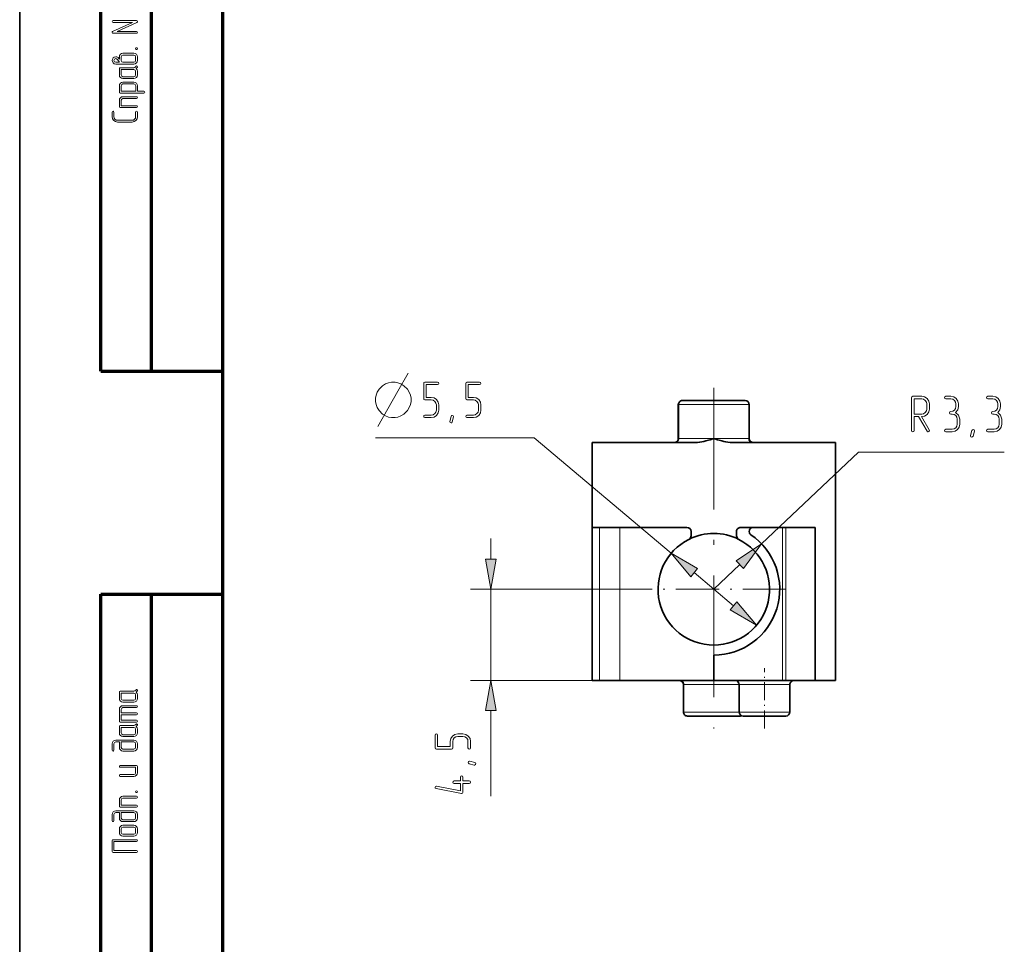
# Model space of a CAD drawing. Extents: x 0 to 420, y 0 to 297.
# Tile 3 of 15: x 0 to 97, y 115 to 207. Entities that reach past the tile are written whole.
import ezdxf

# ---------------------------------------------------------------- set-up
doc = ezdxf.new("R2010")
doc.units = 0
doc.linetypes.add('DASHDOT', pattern=[18.5, 12, -3, 0.5, -3])

msp = doc.modelspace()

# ---------------------------------------------------------------- linework, layer by layer
at = {"color": 7, "lineweight": 35}
for p, q in [((0, 0), (0, 297)), ((80.473, 141.497), (80.473, 164.957))]:
    msp.add_line(p, q, dxfattribs=at)
at = {"color": 7, "lineweight": 70}
for p, q in [((8, 172), (8, 292)), ((13, 172), (13, 292)), ((20, 292), (20, 5)), ((8, 5), (8, 150)), ((13, 5), (13, 150))]:
    msp.add_line(p, q, dxfattribs=at)
at = {"color": 7, "lineweight": 70, "ltscale": 0.3}
for p, q in [((8, 172), (20, 172)), ((8, 150), (20, 150))]:
    msp.add_line(p, q, dxfattribs=at)
at = {"color": 7, "linetype": 'DASHDOT', "lineweight": 13}
msp.add_line((68.473, 170.368), (68.473, 136.771), dxfattribs=at)
at = {"color": 7, "lineweight": 35, "ltscale": 0.155}
msp.add_line((71.573, 169.097), (65.373, 169.097), dxfattribs=at)
at = {"color": 7, "lineweight": 13, "ltscale": 0.001389}
for p, q in [((65.029, 168.697), (64.973, 168.697)), ((71.973, 168.697), (71.918, 168.697)), ((65.029, 165.357), (64.973, 165.357)), ((71.973, 165.357), (71.918, 165.357))]:
    msp.add_line(p, q, dxfattribs=at)
at = {"color": 7, "lineweight": 35, "ltscale": 0.0835}
for p, q in [((64.973, 165.357), (64.973, 168.697)), ((71.973, 165.357), (71.973, 168.697))]:
    msp.add_line(p, q, dxfattribs=at)
at = {"color": 7, "lineweight": 13, "ltscale": 0.172222}
msp.add_line((71.918, 168.697), (65.029, 168.697), dxfattribs=at)
at = {"color": 7, "lineweight": 13, "ltscale": 0.0835}
for p, q in [((65.029, 165.357), (65.029, 168.697)), ((71.918, 165.357), (71.918, 168.697))]:
    msp.add_line(p, q, dxfattribs=at)
at = {"color": 7, "lineweight": 13, "ltscale": 0.391213}
msp.add_line((50.751, 165.415), (35.103, 165.415), dxfattribs=at)
at = {"color": 7, "lineweight": 13, "ltscale": 0.441644}
msp.add_line((50.751, 165.415), (64.266, 154.039), dxfattribs=at)
at = {"color": 7, "lineweight": 13, "ltscale": 0.086111}
for p, q in [((68.473, 165.357), (65.029, 165.357)), ((71.918, 165.357), (68.473, 165.357))]:
    msp.add_line(p, q, dxfattribs=at)
at = {"color": 7, "lineweight": 35, "ltscale": 0.254174}
for p, q in [((66.64, 164.957), (56.473, 164.957)), ((80.473, 164.957), (70.307, 164.957))]:
    msp.add_line(p, q, dxfattribs=at)
at = {"color": 7, "lineweight": 35, "ltscale": 0.209}
msp.add_line((56.473, 156.597), (56.474, 164.957), dxfattribs=at)
at = {"color": 7, "lineweight": 13, "ltscale": 0.328822}
msp.add_line((73.191, 154.969), (82.736, 164.018), dxfattribs=at)
at = {"color": 7, "lineweight": 13, "ltscale": 0.359872}
msp.add_line((82.736, 164.018), (97.131, 164.018), dxfattribs=at)
at = {"color": 7, "lineweight": 35, "ltscale": 0.3775}
for p, q in [((56.473, 141.497), (56.473, 156.597)), ((78.473, 156.597), (78.473, 141.497))]:
    msp.add_line(p, q, dxfattribs=at)
at = {"color": 7, "lineweight": 35, "ltscale": 0.018466}
for p, q in [((56.474, 156.597), (57.213, 156.597)), ((56.474, 141.497), (57.213, 141.497))]:
    msp.add_line(p, q, dxfattribs=at)
at = {"color": 7, "lineweight": 13, "ltscale": 0.3775}
for p, q in [((56.474, 141.497), (56.474, 156.597)), ((57.213, 141.497), (57.213, 156.597)), ((59.21, 141.497), (59.21, 156.597)), ((75.245, 156.597), (75.245, 141.497)), ((75.591, 156.597), (75.591, 141.497)), ((78.467, 156.597), (78.467, 141.497))]:
    msp.add_line(p, q, dxfattribs=at)
at = {"color": 7, "lineweight": 35, "ltscale": 0.049932}
for p, q in [((59.21, 156.597), (57.213, 156.597)), ((59.21, 141.497), (57.213, 141.497))]:
    msp.add_line(p, q, dxfattribs=at)
at = {"color": 7, "lineweight": 35, "ltscale": 0.165464}
msp.add_line((59.21, 156.597), (65.828, 156.597), dxfattribs=at)
at = {"color": 7, "lineweight": 35, "ltscale": 0.031086}
msp.add_line((72.362, 156.597), (71.118, 156.597), dxfattribs=at)
at = {"color": 7, "lineweight": 35, "ltscale": 0.072078}
msp.add_line((72.362, 156.597), (75.245, 156.597), dxfattribs=at)
at = {"color": 7, "lineweight": 35, "ltscale": 0.008637}
for p, q in [((75.591, 156.597), (75.245, 156.597)), ((75.591, 141.497), (75.245, 141.497))]:
    msp.add_line(p, q, dxfattribs=at)
at = {"color": 7, "lineweight": 35, "ltscale": 0.07191}
for p, q in [((78.467, 156.597), (75.591, 156.597)), ((78.467, 141.497), (75.591, 141.497))]:
    msp.add_line(p, q, dxfattribs=at)
at = {"color": 7, "lineweight": 35, "ltscale": 0.000123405}
for p, q in [((78.472, 156.597), (78.467, 156.597)), ((78.472, 141.497), (78.467, 141.497))]:
    msp.add_line(p, q, dxfattribs=at)
at = {"color": 7, "lineweight": 13, "ltscale": 0.051139}
msp.add_line((46.474, 153.451), (46.474, 155.497), dxfattribs=at)
at = {"color": 7, "lineweight": 35, "ltscale": 0.010653}
for p, q in [((66.228, 156.197), (66.228, 155.771)), ((70.718, 156.197), (70.718, 155.771))]:
    msp.add_line(p, q, dxfattribs=at)
at = {"color": 7, "lineweight": 13, "ltscale": 0.088639}
msp.add_line((68.473, 150.497), (71.047, 152.936), dxfattribs=at)
at = {"color": 7, "lineweight": 13, "ltscale": 0.127279}
msp.add_line((66.526, 152.136), (70.421, 148.857), dxfattribs=at)
at = {"color": 7, "lineweight": 13, "ltscale": 0.421236}
msp.add_line((61.323, 150.497), (44.474, 150.497), dxfattribs=at)
at = {"color": 7, "lineweight": 13, "ltscale": 0.225}
msp.add_line((46.474, 141.497), (46.474, 150.497), dxfattribs=at)
at = {"color": 7, "linetype": 'DASHDOT', "lineweight": 13, "ltscale": 0.3575}
msp.add_line((75.623, 150.497), (61.323, 150.497), dxfattribs=at)
at = {"color": 7, "lineweight": 35, "ltscale": 0.0625}
msp.add_line((68.473, 141.497), (68.473, 143.997), dxfattribs=at)
at = {"color": 7, "linetype": 'DASHDOT', "lineweight": 13, "ltscale": 0.148473}
msp.add_line((73.473, 136.777), (73.473, 142.716), dxfattribs=at)
at = {"color": 7, "lineweight": 13, "ltscale": 0.368398}
msp.add_line((59.21, 141.497), (44.474, 141.497), dxfattribs=at)
at = {"color": 7, "lineweight": 35, "ltscale": 0.231589}
msp.add_line((59.21, 141.497), (68.473, 141.497), dxfattribs=at)
at = {"color": 7, "lineweight": 13, "ltscale": 0.001333}
for p, q in [((65.527, 141.097), (65.473, 141.097)), ((65.527, 138.397), (65.473, 138.397))]:
    msp.add_line(p, q, dxfattribs=at)
at = {"color": 7, "lineweight": 35, "ltscale": 0.0675}
for p, q in [((65.473, 138.397), (65.473, 141.097)), ((70.973, 138.397), (70.973, 141.097)), ((75.973, 138.397), (75.973, 141.097))]:
    msp.add_line(p, q, dxfattribs=at)
at = {"color": 7, "lineweight": 13, "ltscale": 0.136166}
for p, q in [((65.527, 141.097), (70.973, 141.097)), ((70.973, 138.397), (65.527, 138.397))]:
    msp.add_line(p, q, dxfattribs=at)
at = {"color": 7, "lineweight": 13, "ltscale": 0.0675}
msp.add_line((65.527, 138.397), (65.527, 141.097), dxfattribs=at)
at = {"color": 7, "lineweight": 35, "ltscale": 0.169289}
msp.add_line((68.473, 141.497), (75.245, 141.497), dxfattribs=at)
at = {"color": 7, "lineweight": 13, "ltscale": 0.0625}
for p, q in [((73.473, 141.097), (70.973, 141.097)), ((75.973, 141.097), (73.473, 141.097)), ((73.473, 138.397), (70.973, 138.397)), ((75.973, 138.397), (73.473, 138.397))]:
    msp.add_line(p, q, dxfattribs=at)
at = {"color": 7, "lineweight": 35, "ltscale": 0.05}
msp.add_line((80.473, 141.497), (78.473, 141.497), dxfattribs=at)
at = {"color": 7, "lineweight": 13, "ltscale": 0.210993}
msp.add_line((46.474, 130.103), (46.474, 138.542), dxfattribs=at)
at = {"color": 7, "lineweight": 35, "ltscale": 0.13}
msp.add_line((71.073, 137.997), (65.873, 137.997), dxfattribs=at)
at = {"color": 7, "lineweight": 35, "ltscale": 0.0525}
for p, q in [((73.473, 137.997), (71.373, 137.997)), ((75.573, 137.997), (73.473, 137.997))]:
    msp.add_line(p, q, dxfattribs=at)
at = {"color": 7, "lineweight": 13}
for points in [[(11.529, 206.554), (9.208, 206.554), (9.142, 206.525), (9.117, 206.463), (9.142, 206.401), (9.208, 206.375), (11.123, 206.375), (9.171, 205.472), (9.128, 205.436), (9.117, 205.392), (9.142, 205.33), (9.208, 205.304), (11.529, 205.304), (11.595, 205.33), (11.617, 205.392), (11.595, 205.458), (11.529, 205.483), (9.614, 205.483), (11.565, 206.382), (11.606, 206.419), (11.617, 206.463), (11.595, 206.525)], [(9.833, 202.738), (9.767, 202.822), (9.698, 202.903), (9.581, 202.969), (9.537, 202.98), (9.475, 202.983), (9.325, 202.954), (9.208, 202.87), (9.142, 202.757), (9.12, 202.625), (9.208, 202.38), (9.325, 202.296), (9.475, 202.27), (10.188, 202.27), (11.258, 202.27), (11.397, 202.296), (11.511, 202.376), (11.591, 202.49), (11.617, 202.629), (11.617, 202.983), (11.591, 203.122), (11.511, 203.239), (11.397, 203.312), (11.258, 203.341), (10.188, 203.341), (10.052, 203.312), (9.935, 203.235), (9.859, 203.118), (9.833, 202.983)], [(11.258, 203.162), (11.386, 203.111), (11.438, 202.983), (11.438, 202.629), (11.386, 202.501), (11.258, 202.45), (10.188, 202.45), (10.063, 202.501), (10.012, 202.629), (10.012, 202.983), (10.063, 203.111), (10.188, 203.162)], [(11.438, 203.787), (11.467, 203.721), (11.529, 203.7), (11.591, 203.721), (11.617, 203.787), (11.587, 203.857), (11.529, 203.879), (11.463, 203.853)], [(9.833, 202.45), (9.475, 202.45), (9.343, 202.501), (9.296, 202.625), (9.343, 202.753), (9.475, 202.804), (9.537, 202.789), (9.584, 202.76), (9.606, 202.738), (9.738, 202.585)], [(11.445, 202.033), (11.372, 201.945), (11.258, 201.912), (9.921, 201.912), (9.855, 201.887), (9.833, 201.821), (9.833, 201.196), (9.859, 201.053), (9.939, 200.944), (10.056, 200.863), (10.188, 200.841), (11.258, 200.841), (11.401, 200.863), (11.514, 200.944), (11.595, 201.057), (11.617, 201.196), (11.617, 201.554), (11.587, 201.7), (11.496, 201.821), (11.565, 201.894), (11.617, 201.978), (11.62, 202.011), (11.595, 202.073), (11.529, 202.099)], [(11.258, 201.733), (11.386, 201.682), (11.438, 201.554), (11.438, 201.196), (11.386, 201.072), (11.258, 201.02), (10.188, 201.02), (10.063, 201.072), (10.012, 201.196), (10.012, 201.733)], [(11.617, 199.591), (11.617, 200.129), (11.595, 200.264), (11.514, 200.381), (11.397, 200.454), (11.258, 200.483), (10.188, 200.483), (10.052, 200.454), (9.935, 200.377), (9.859, 200.26), (9.833, 200.129), (9.833, 199.5), (9.855, 199.434), (9.921, 199.412), (12.242, 199.412), (12.307, 199.442), (12.329, 199.5), (12.307, 199.562), (12.242, 199.591)], [(11.441, 199.591), (10.012, 199.591), (10.012, 200.129), (10.063, 200.253), (10.188, 200.304), (11.258, 200.304), (11.386, 200.249), (11.441, 200.129)], [(11.529, 199.054), (10.188, 199.054), (10.052, 199.025), (9.935, 198.948), (9.859, 198.831), (9.833, 198.696), (9.833, 198.071), (9.855, 198.005), (9.921, 197.983), (11.529, 197.983), (11.595, 198.009), (11.617, 198.071), (11.595, 198.137), (11.529, 198.162), (10.012, 198.162), (10.012, 198.696), (10.063, 198.824), (10.188, 198.875), (11.529, 198.875), (11.595, 198.901), (11.617, 198.963), (11.595, 199.029)], [(11.617, 197.534), (11.587, 197.603), (11.529, 197.625), (11.463, 197.599), (11.438, 197.534), (11.438, 197.091), (11.412, 196.952), (11.332, 196.836), (11.218, 196.755), (11.083, 196.733), (9.654, 196.733), (9.515, 196.755), (9.398, 196.836), (9.325, 196.952), (9.296, 197.091), (9.296, 197.534), (9.266, 197.603), (9.208, 197.625), (9.146, 197.599), (9.117, 197.534), (9.117, 197.091), (9.16, 196.883), (9.277, 196.711), (9.449, 196.591), (9.654, 196.554), (11.083, 196.554), (11.288, 196.591), (11.459, 196.711), (11.58, 196.883), (11.617, 197.091)], [(37.027, 170.915), (36.677, 170.915), (36.386, 170.857), (36.094, 170.74), (35.802, 170.565), (35.452, 170.215), (35.277, 169.924), (35.161, 169.632), (35.103, 169.34), (35.103, 168.99), (35.161, 168.699), (35.277, 168.407), (35.452, 168.115), (35.802, 167.765), (36.094, 167.59), (36.386, 167.474), (36.677, 167.415), (37.027, 167.415), (37.319, 167.474), (37.611, 167.59), (37.902, 167.765), (38.252, 168.115), (38.427, 168.407), (38.544, 168.699), (38.603, 168.99), (38.603, 169.34), (38.544, 169.632), (38.427, 169.924), (38.252, 170.215), (37.902, 170.565), (37.611, 170.74), (37.319, 170.857)], [(41.353, 168.162), (41.353, 168.664), (41.296, 168.95), (41.132, 169.191), (40.887, 169.355), (40.605, 169.411), (40.104, 169.411), (40.104, 170.665), (41.225, 170.665), (41.322, 170.706), (41.353, 170.787), (41.317, 170.874), (41.225, 170.915), (39.976, 170.915), (39.884, 170.88), (39.853, 170.787), (39.853, 169.288), (39.884, 169.191), (39.976, 169.16), (40.605, 169.16), (40.795, 169.124), (40.958, 169.017), (41.066, 168.853), (41.102, 168.664), (41.102, 168.162), (41.066, 167.968), (40.958, 167.809), (40.795, 167.697), (40.605, 167.666), (39.976, 167.666), (39.884, 167.625), (39.853, 167.538), (39.884, 167.451), (39.976, 167.415), (40.605, 167.415), (40.887, 167.467), (41.132, 167.635), (41.296, 167.876)], [(45.5, 168.162), (45.5, 168.664), (45.444, 168.95), (45.28, 169.191), (45.035, 169.355), (44.753, 169.411), (44.252, 169.411), (44.252, 170.665), (45.372, 170.665), (45.47, 170.706), (45.5, 170.787), (45.464, 170.874), (45.372, 170.915), (44.124, 170.915), (44.032, 170.88), (44.001, 170.787), (44.001, 169.288), (44.032, 169.191), (44.124, 169.16), (44.753, 169.16), (44.943, 169.124), (45.106, 169.017), (45.214, 168.853), (45.25, 168.664), (45.25, 168.162), (45.214, 167.968), (45.106, 167.809), (44.943, 167.697), (44.753, 167.666), (44.124, 167.666), (44.032, 167.625), (44.001, 167.538), (44.032, 167.451), (44.124, 167.415), (44.753, 167.415), (45.035, 167.467), (45.28, 167.635), (45.444, 167.876)], [(88.954, 167.517), (88.984, 167.517), (89.271, 167.573), (89.517, 167.737), (89.68, 167.978), (89.737, 168.264), (89.737, 168.766), (89.68, 169.052), (89.517, 169.298), (89.271, 169.461), (88.984, 169.518), (88.109, 169.518), (88.017, 169.482), (87.987, 169.39), (87.987, 166.141), (88.022, 166.048), (88.109, 166.018), (88.202, 166.048), (88.237, 166.141), (88.237, 167.517), (88.667, 167.517), (89.506, 166.079), (89.547, 166.028), (89.609, 166.018), (89.696, 166.054), (89.737, 166.141), (89.721, 166.207)], [(88.237, 167.768), (88.237, 169.267), (88.984, 169.267), (89.174, 169.226), (89.337, 169.119), (89.45, 168.955), (89.486, 168.766), (89.486, 168.264), (89.45, 168.07), (89.337, 167.911), (89.174, 167.804), (88.984, 167.768)], [(92.328, 167.932), (92.533, 168.192), (92.604, 168.515), (92.604, 168.766), (92.548, 169.052), (92.389, 169.298), (92.144, 169.461), (91.857, 169.518), (91.356, 169.518), (91.264, 169.477), (91.233, 169.39), (91.264, 169.303), (91.356, 169.267), (91.857, 169.267), (92.052, 169.226), (92.21, 169.119), (92.318, 168.955), (92.359, 168.766), (92.359, 168.515), (92.318, 168.32), (92.21, 168.162), (92.047, 168.049), (91.857, 168.019), (91.765, 167.978), (91.729, 167.891), (91.765, 167.804), (91.857, 167.768), (91.98, 167.768), (92.174, 167.727), (92.338, 167.619), (92.446, 167.456), (92.481, 167.266), (92.481, 166.765), (92.446, 166.57), (92.338, 166.412), (92.174, 166.299), (91.98, 166.269), (91.356, 166.269), (91.264, 166.228), (91.233, 166.141), (91.264, 166.054), (91.356, 166.018), (91.98, 166.018), (92.267, 166.069), (92.512, 166.238), (92.676, 166.478), (92.732, 166.765), (92.732, 167.266), (92.615, 167.66)], [(96.476, 167.932), (96.68, 168.192), (96.752, 168.515), (96.752, 168.766), (96.696, 169.052), (96.537, 169.298), (96.292, 169.461), (96.005, 169.518), (95.504, 169.518), (95.411, 169.477), (95.381, 169.39), (95.411, 169.303), (95.504, 169.267), (96.005, 169.267), (96.199, 169.226), (96.358, 169.119), (96.466, 168.955), (96.507, 168.766), (96.507, 168.515), (96.466, 168.32), (96.358, 168.162), (96.194, 168.049), (96.005, 168.019), (95.913, 167.978), (95.877, 167.891), (95.913, 167.804), (96.005, 167.768), (96.128, 167.768), (96.322, 167.727), (96.486, 167.619), (96.593, 167.456), (96.629, 167.266), (96.629, 166.765), (96.593, 166.57), (96.486, 166.412), (96.322, 166.299), (96.128, 166.269), (95.504, 166.269), (95.411, 166.228), (95.381, 166.141), (95.411, 166.054), (95.504, 166.018), (96.128, 166.018), (96.414, 166.069), (96.66, 166.238), (96.824, 166.478), (96.88, 166.765), (96.88, 167.266), (96.762, 167.66)], [(42.8, 167.482), (42.672, 166.991), (42.626, 166.914), (42.554, 166.888), (42.462, 166.929), (42.421, 167.011), (42.426, 167.047), (42.554, 167.543), (42.6, 167.615), (42.672, 167.641), (42.764, 167.605), (42.805, 167.523)], [(94.179, 166.084), (94.051, 165.593), (94.005, 165.516), (93.934, 165.491), (93.842, 165.532), (93.801, 165.614), (93.806, 165.649), (93.934, 166.146), (93.98, 166.217), (94.051, 166.243), (94.143, 166.207), (94.184, 166.125)], [(71.405, 152.558), (73.191, 154.969), (70.688, 153.314)], [(66.862, 152.535), (64.266, 154.039), (66.191, 151.737)], [(45.953, 153.451), (46.474, 150.497), (46.995, 153.451)], [(70.085, 148.459), (72.681, 146.955), (70.756, 149.256)], [(46.995, 138.542), (46.474, 141.497), (45.953, 138.542)], [(11.445, 140.565), (11.372, 140.477), (11.258, 140.444), (9.921, 140.444), (9.855, 140.419), (9.833, 140.353), (9.833, 139.728), (9.859, 139.585), (9.939, 139.476), (10.056, 139.395), (10.188, 139.373), (11.258, 139.373), (11.401, 139.395), (11.514, 139.476), (11.595, 139.589), (11.617, 139.728), (11.617, 140.086), (11.587, 140.232), (11.496, 140.353), (11.565, 140.426), (11.617, 140.51), (11.62, 140.543), (11.595, 140.605), (11.529, 140.63)], [(11.258, 140.265), (11.386, 140.214), (11.438, 140.086), (11.438, 139.728), (11.386, 139.603), (11.258, 139.552), (10.188, 139.552), (10.063, 139.603), (10.012, 139.728), (10.012, 140.265)], [(10.012, 138.123), (11.529, 138.123), (11.595, 138.149), (11.617, 138.215), (11.595, 138.277), (11.529, 138.302), (10.012, 138.302), (10.012, 138.66), (10.063, 138.785), (10.188, 138.836), (11.529, 138.836), (11.595, 138.865), (11.617, 138.927), (11.595, 138.989), (11.529, 139.015), (10.188, 139.015), (10.052, 138.989), (9.935, 138.913), (9.859, 138.796), (9.833, 138.66), (9.833, 137.498), (9.855, 137.432), (9.921, 137.41), (11.529, 137.41), (11.595, 137.436), (11.617, 137.498), (11.595, 137.564), (11.529, 137.59), (10.012, 137.59)], [(11.445, 137.173), (11.372, 137.085), (11.258, 137.052), (9.921, 137.052), (9.855, 137.027), (9.833, 136.961), (9.833, 136.336), (9.859, 136.193), (9.939, 136.084), (10.056, 136.003), (10.188, 135.981), (11.258, 135.981), (11.401, 136.003), (11.514, 136.084), (11.595, 136.197), (11.617, 136.336), (11.617, 136.694), (11.587, 136.84), (11.496, 136.961), (11.565, 137.034), (11.617, 137.118), (11.62, 137.151), (11.595, 137.213), (11.529, 137.239)], [(11.258, 136.873), (11.386, 136.822), (11.438, 136.694), (11.438, 136.336), (11.386, 136.212), (11.258, 136.16), (10.188, 136.16), (10.063, 136.212), (10.012, 136.336), (10.012, 136.873)], [(43.727, 136.246), (43.225, 136.246), (42.939, 136.19), (42.698, 136.026), (42.535, 135.78), (42.478, 135.499), (42.478, 134.997), (41.225, 134.997), (41.225, 136.118), (41.184, 136.215), (41.102, 136.246), (41.015, 136.21), (40.974, 136.118), (40.974, 134.869), (41.01, 134.777), (41.102, 134.747), (42.601, 134.747), (42.698, 134.777), (42.729, 134.869), (42.729, 135.499), (42.765, 135.688), (42.872, 135.852), (43.036, 135.959), (43.225, 135.995), (43.727, 135.995), (43.921, 135.959), (44.08, 135.852), (44.193, 135.688), (44.223, 135.499), (44.223, 134.869), (44.264, 134.777), (44.351, 134.747), (44.438, 134.777), (44.474, 134.869), (44.474, 135.499), (44.423, 135.78), (44.254, 136.026), (44.014, 136.19)], [(9.833, 135.444), (9.833, 134.91), (9.859, 134.768), (9.935, 134.655), (10.052, 134.574), (10.188, 134.552), (11.258, 134.552), (11.397, 134.578), (11.511, 134.658), (11.591, 134.772), (11.617, 134.91), (11.617, 135.265), (11.591, 135.404), (11.511, 135.521), (11.397, 135.594), (11.258, 135.623), (9.475, 135.623), (9.34, 135.594), (9.223, 135.517), (9.146, 135.4), (9.117, 135.265), (9.117, 134.64), (9.146, 134.574), (9.208, 134.552), (9.27, 134.574), (9.296, 134.64), (9.296, 135.265), (9.347, 135.393), (9.475, 135.444)], [(10.012, 135.444), (11.258, 135.444), (11.386, 135.393), (11.438, 135.265), (11.438, 134.91), (11.386, 134.783), (11.258, 134.731), (10.188, 134.731), (10.063, 134.783), (10.012, 134.91)], [(11.529, 133.123), (9.921, 133.123), (9.855, 133.094), (9.833, 133.032), (9.859, 132.973), (9.921, 132.944), (11.438, 132.944), (11.438, 132.407), (11.386, 132.283), (11.258, 132.231), (9.921, 132.231), (9.855, 132.202), (9.833, 132.14), (9.859, 132.078), (9.921, 132.052), (11.258, 132.052), (11.401, 132.074), (11.514, 132.155), (11.595, 132.268), (11.617, 132.407), (11.617, 133.032), (11.595, 133.098)], [(44.408, 133.545), (44.899, 133.417), (44.975, 133.371), (45.001, 133.3), (44.96, 133.207), (44.878, 133.167), (44.842, 133.172), (44.346, 133.3), (44.274, 133.346), (44.249, 133.417), (44.285, 133.509), (44.367, 133.55)], [(43.476, 131.602), (42.847, 131.602), (42.755, 131.561), (42.724, 131.479), (42.76, 131.392), (42.847, 131.351), (43.476, 131.351), (43.476, 130.63), (41.128, 131.1), (41.097, 131.1), (41.01, 131.065), (40.974, 130.972), (41, 130.896), (41.076, 130.855), (43.573, 130.353), (43.604, 130.353), (43.691, 130.389), (43.727, 130.476), (43.727, 131.351), (44.351, 131.351), (44.443, 131.387), (44.474, 131.479), (44.443, 131.566), (44.351, 131.602), (43.727, 131.602), (43.727, 131.98), (43.686, 132.073), (43.599, 132.103), (43.512, 132.073), (43.476, 131.98)], [(11.438, 130.535), (11.467, 130.47), (11.529, 130.448), (11.591, 130.47), (11.617, 130.535), (11.587, 130.605), (11.529, 130.627), (11.463, 130.601)], [(11.529, 130.09), (10.188, 130.09), (10.052, 130.06), (9.935, 129.984), (9.859, 129.867), (9.833, 129.731), (9.833, 129.106), (9.855, 129.041), (9.921, 129.019), (11.529, 129.019), (11.595, 129.044), (11.617, 129.106), (11.595, 129.172), (11.529, 129.198), (10.012, 129.198), (10.012, 129.731), (10.063, 129.859), (10.188, 129.91), (11.529, 129.91), (11.595, 129.936), (11.617, 129.998), (11.595, 130.064)], [(9.833, 128.481), (9.833, 127.948), (9.859, 127.805), (9.935, 127.692), (10.052, 127.611), (10.188, 127.59), (11.258, 127.59), (11.397, 127.615), (11.511, 127.696), (11.591, 127.809), (11.617, 127.948), (11.617, 128.302), (11.591, 128.441), (11.511, 128.558), (11.397, 128.631), (11.258, 128.66), (9.475, 128.66), (9.34, 128.631), (9.223, 128.554), (9.146, 128.438), (9.117, 128.302), (9.117, 127.677), (9.146, 127.611), (9.208, 127.59), (9.27, 127.611), (9.296, 127.677), (9.296, 128.302), (9.347, 128.43), (9.475, 128.481)], [(10.012, 128.481), (11.258, 128.481), (11.386, 128.43), (11.438, 128.302), (11.438, 127.948), (11.386, 127.82), (11.258, 127.769), (10.188, 127.769), (10.063, 127.82), (10.012, 127.948)], [(11.258, 127.231), (10.188, 127.231), (10.052, 127.202), (9.935, 127.125), (9.859, 127.008), (9.833, 126.873), (9.833, 126.515), (9.859, 126.372), (9.939, 126.263), (10.056, 126.182), (10.188, 126.16), (11.258, 126.16), (11.401, 126.182), (11.514, 126.263), (11.595, 126.376), (11.617, 126.515), (11.617, 126.873), (11.595, 127.008), (11.514, 127.125), (11.401, 127.202)], [(11.258, 127.052), (11.386, 127.001), (11.438, 126.873), (11.438, 126.515), (11.386, 126.391), (11.258, 126.34), (10.188, 126.34), (10.063, 126.391), (10.012, 126.515), (10.012, 126.873), (10.063, 127.001), (10.188, 127.052)], [(11.529, 125.806), (9.208, 125.806), (9.142, 125.784), (9.117, 125.718), (9.117, 124.644), (9.142, 124.578), (9.208, 124.556), (11.529, 124.556), (11.595, 124.582), (11.617, 124.644), (11.595, 124.709), (11.529, 124.735), (9.296, 124.735), (9.296, 125.627), (11.529, 125.627), (11.595, 125.656), (11.617, 125.718), (11.595, 125.78)]]:
    msp.add_lwpolyline(points, close=True, dxfattribs=at)
msp.add_lwpolyline([(35.336, 166.54), (37.319, 170.04), (38.311, 171.79)], dxfattribs=at)
at = {"color": 7, "lineweight": 35}
for points in [[(66.64, 164.957), (66.751, 164.959), (66.861, 164.966), (67.078, 164.992), (67.292, 165.029), (67.488, 165.071), (67.681, 165.12), (67.935, 165.191), (68.103, 165.241), (68.473, 165.357)], [(70.307, 164.957), (70.196, 164.959), (70.086, 164.966), (69.869, 164.992), (69.655, 165.029), (69.459, 165.071), (69.266, 165.12), (69.012, 165.191), (68.844, 165.241), (68.473, 165.357)]]:
    msp.add_lwpolyline(points, dxfattribs=at)
for centre, radius, start, end in [((65.373, 168.697), 0.4, 90, 180.00001), ((71.573, 168.697), 0.4, 0, 90), ((64.573, 165.357), 0.4, 270, 360), ((72.373, 165.357), 0.4, 180.00001, 270), ((65.828, 156.197), 0.4, 0, 90), ((71.118, 156.197), 0.4, 90, 180.00001), ((72.362, 156.197), 0.4, 90, 235.69885), ((68.473, 150.497), 5.5, 116.63493, 63.36507), ((68.473, 150.497), 5.5, 63.36507, 116.63493), ((65.828, 155.771), 0.4, 296.63493, 360), ((68.473, 150.497), 6.5, 270, 55.69885), ((71.118, 155.771), 0.4, 180.00001, 243.36507), ((65.073, 141.097), 0.4, 0, 90), ((70.573, 141.097), 0.4, 360, 90), ((76.373, 141.097), 0.4, 90, 180.00001), ((65.873, 138.397), 0.4, 179.99999, 270), ((71.373, 138.397), 0.4, 180.00001, 270), ((71.073, 138.397), 0.4, 270, 292.02189), ((75.573, 138.397), 0.4, 270, 0)]:
    msp.add_arc(centre, radius, start, end, dxfattribs=at)
at = {"color": 7, "lineweight": 13}
for centre, ratio, start_param, end_param in [((65.373, 168.697), 0.861111, 3.141593, 4.712389), ((71.573, 168.697), 0.861111, 1.570796, 3.141593), ((64.685, 165.357), 0.861111, 6.283185, 7.853982), ((72.262, 165.357), 0.861111, 4.712389, 6.283185), ((65.18, 141.097), 0.866667, 1.570796, 3.141593), ((65.873, 138.397), 0.866667, 4.712389, 6.283185), ((71.073, 138.397), 0.866667, 6.283185, 6.696359)]:
    msp.add_ellipse(centre, major_axis=(0, -0.4), ratio=ratio, start_param=start_param, end_param=end_param, dxfattribs=at)
for points in [[(71.405, 152.558), (73.191, 154.969), (71.405, 152.558), (70.688, 153.314)], [(66.862, 152.535), (64.266, 154.039), (66.862, 152.535), (66.191, 151.737)], [(45.953, 153.451), (46.474, 150.497), (45.953, 153.451), (46.995, 153.451)], [(70.085, 148.459), (72.681, 146.955), (70.085, 148.459), (70.756, 149.256)], [(46.995, 138.542), (46.474, 141.497), (46.995, 138.542), (45.953, 138.542)]]:
    msp.add_solid(points, dxfattribs=at)

doc.saveas('drawing.dxf')
